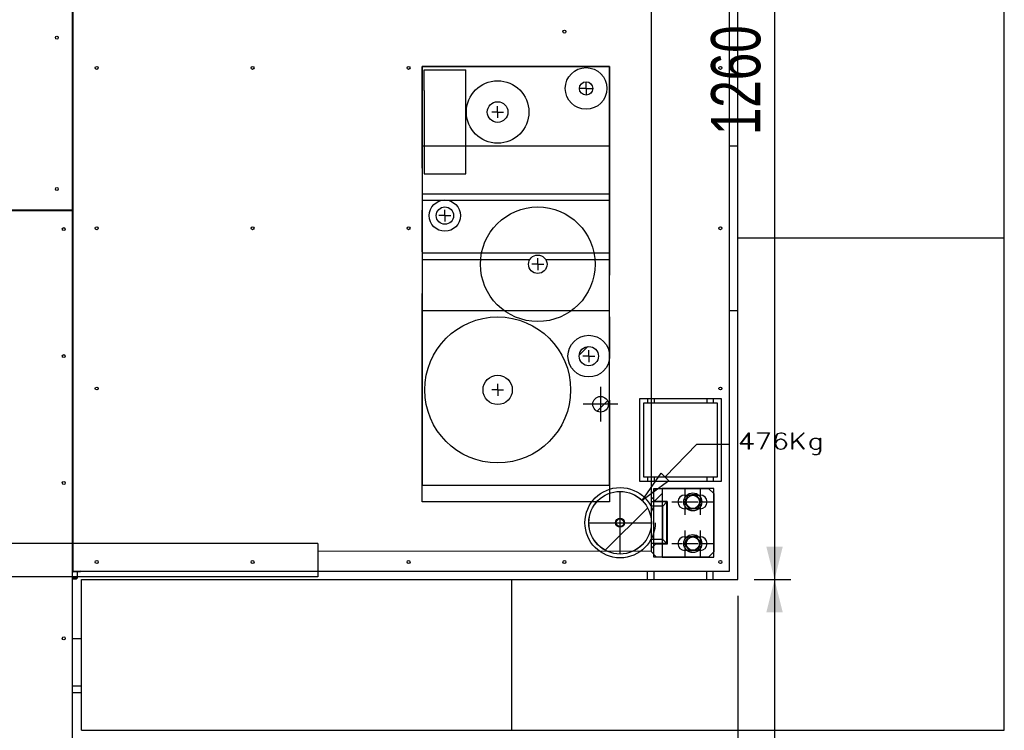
# Model space of a CAD drawing. Header units: millimetres. Extents: x 0 to 849, y 0 to 594.
# Tile 25 of 84: x 739 to 799, y 166 to 209. Entities that reach past the tile are written whole.
import ezdxf

# ---------------------------------------------------------------- set-up
doc = ezdxf.new("R2010")
doc.units = ezdxf.units.MM
doc.linetypes.add('CENTERX2', pattern=[20.32, 12.7, -2.54, 2.54, -2.54])
doc.layers.add('COTES', color=1, linetype='Continuous')
doc.layers.add('TRAIT-FINS', color=9, linetype='Continuous')
doc.layers.add('TRAIT-FORT', color=4, linetype='Continuous', lineweight=25)
doc.styles.add('SLDTEXTSTYLE0', font='TXT', dxfattribs={"width": 0.75})
doc.dimstyles.new('SLDDIMSTYLE0', dxfattribs={"dimtxt": 3, "dimasz": 2, "dimexe": 0, "dimexo": 0.0625, "dimgap": 0.75, "dimtad": 1, "dimdec": 0, "dimlfac": 20, "dimrnd": 1e-09, "dimzin": 12, "dimdsep": 46, "dimtxsty": 'SLDTEXTSTYLE0', "dimsah": 1, "dimcen": 0.09, "dimadec": 0, "dimazin": 3, "dimtfac": 1, "dimtdec": 0, "dimtofl": 0, "dimtmove": 0, "dimatfit": 3, "dimfxl": 1, "dimfrac": 2, "dimtolj": 1, "dimtzin": 12, "dimarcsym": 0})

# ---------------------------------------------------------------- blocks, each defined once
blk = doc.blocks.new('_D_33')
at = {"layer": 'COTES', "color": 1, "transparency": 16777216}
for p, q in [((774.496, 238.334), (785.614, 238.334)), ((784.614, 238.334), (784.614, 175.334)), ((783.378, 175.334), (785.614, 175.334))]:
    blk.add_line(p, q, dxfattribs=at)
for points in [[(784.614, 238.334), (784.114, 236.334), (785.114, 236.334)], [(784.614, 175.334), (785.114, 177.334), (784.114, 177.334)]]:
    blk.add_solid(points, dxfattribs=at)
at = {"layer": 'COTES', "color": 1, "transparency": 16777216, "insert": (780.747, 202.4), "char_height": 3, "attachment_point": 1, "rotation": 90, "style": 'SLDTEXTSTYLE0'}
blk.add_mtext('1260', dxfattribs=at)
blk = doc.blocks.new('_D_34')
at = {"layer": 'COTES', "color": 1, "transparency": 16777216}
for p, q in [((783.378, 175.334), (785.614, 175.334)), ((784.614, 175.334), (784.614, 106.148))]:
    blk.add_line(p, q, dxfattribs=at)
for points in [[(784.614, 175.334), (784.114, 173.334), (785.114, 173.334)], [(784.614, 106.148), (785.114, 108.148), (784.114, 108.148)]]:
    blk.add_solid(points, dxfattribs=at)
at = {"layer": 'COTES', "color": 1, "transparency": 16777216, "insert": (780.747, 136.308), "char_height": 3, "attachment_point": 1, "rotation": 90, "style": 'SLDTEXTSTYLE0'}
blk.add_mtext('1384', dxfattribs=at)
blk = doc.blocks.new('_D_36')
at = {"layer": 'COTES', "color": 1, "transparency": 16777216}
for p, q in [((782.378, 174.334), (782.378, 68.319)), ((798.614, 165.148), (798.614, 68.319)), ((798.614, 69.319), (782.378, 69.319))]:
    blk.add_line(p, q, dxfattribs=at)
for points in [[(782.378, 69.319), (784.378, 68.819), (784.378, 69.819)], [(798.614, 69.319), (796.614, 69.819), (796.614, 68.819)]]:
    blk.add_solid(points, dxfattribs=at)
at = {"layer": 'COTES', "color": 1, "transparency": 16777216, "insert": (787.171, 73.186), "char_height": 3, "attachment_point": 1, "style": 'SLDTEXTSTYLE0'}
blk.add_mtext('325', dxfattribs=at)
blk = doc.blocks.new('_D_37')
at = {"layer": 'COTES', "color": 1, "transparency": 16777216}
for p, q in [((782.378, 174.334), (782.378, 68.319)), ((742.378, 105.148), (742.378, 68.319)), ((782.378, 69.319), (742.378, 69.319))]:
    blk.add_line(p, q, dxfattribs=at)
for points in [[(742.378, 69.319), (744.378, 68.819), (744.378, 69.819)], [(782.378, 69.319), (780.378, 69.819), (780.378, 68.819)]]:
    blk.add_solid(points, dxfattribs=at)
at = {"layer": 'COTES', "color": 1, "transparency": 16777216, "insert": (759.053, 73.186), "char_height": 3, "attachment_point": 1, "style": 'SLDTEXTSTYLE0'}
blk.add_mtext('800', dxfattribs=at)

msp = doc.modelspace()

# ---------------------------------------------------------------- hatches: boundary and pattern name
at = {"layer": 'TRAIT-FINS'}
h = msp.add_hatch(dxfattribs=at)
h.set_pattern_fill('ANSI31', color=9, style=0)
edge = h.paths.add_edge_path(flags=0)
edge.add_arc((773.13, 205.249), 0.405, 0, 360)
h = msp.add_hatch(dxfattribs=at)
h.set_pattern_fill('ANSI31', color=9, style=0)
edge = h.paths.add_edge_path(flags=0)
edge.add_arc((767.737, 203.812), 0.628, 0, 360)
h = msp.add_hatch(dxfattribs=at)
h.set_pattern_fill('ANSI31', color=9, style=0)
edge = h.paths.add_edge_path(flags=0)
edge.add_arc((764.524, 197.5), 0.528, 0, 360)
h = msp.add_hatch(dxfattribs=at)
h.set_pattern_fill('ANSI31', color=9, style=0)
edge = h.paths.add_edge_path(flags=0)
edge.add_arc((770.186, 194.541), 0.561, 0, 360)
h = msp.add_hatch(dxfattribs=at)
h.set_pattern_fill('ANSI31', color=9, style=0)
edge = h.paths.add_edge_path(flags=0)
edge.add_arc((773.294, 188.941), 0.588, 0, 360)
h = msp.add_hatch(dxfattribs=at)
h.set_pattern_fill('ANSI31', color=9, style=0)
edge = h.paths.add_edge_path(flags=0)
edge.add_arc((767.741, 186.884), 0.892, 0, 360)
h = msp.add_hatch(dxfattribs=at)
h.set_pattern_fill('ANSI31', color=9, style=0)
edge = h.paths.add_edge_path(flags=0)
edge.add_arc((774.01, 186.013), 0.476, 0, 360)
h = msp.add_hatch(dxfattribs=at)
h.set_pattern_fill('ANSI31', color=9, style=0)
edge = h.paths.add_edge_path(flags=0)
edge.add_arc((775.203, 178.793), 1.905, 0, 360)
h = msp.add_hatch(dxfattribs=at)
h.set_pattern_fill('ANSI31', color=9, style=0)
h.paths.add_polyline_path([(777.255, 180.888), (777.255, 176.697), (777.755, 176.697), (777.755, 180.888)], flags=0)

# ---------------------------------------------------------------- linework, layer by layer
at = {"color": 7, "linetype": 'Continuous'}
for p, q in [((777.102, 235.054), (777.102, 177.047)), ((763.254, 205.12), (763.254, 206.39)), ((763.254, 206.39), (765.794, 206.39)), ((765.794, 200.04), (765.794, 206.39)), ((763.254, 205.12), (763.254, 200.04)), ((763.125, 204.558), (763.125, 204.24)), ((774.555, 204.558), (774.555, 204.24)), ((763.254, 200.04), (765.794, 200.04)), ((777.938, 181.579), (779.872, 183.58)), ((779.872, 183.58), (781.872, 183.58)), ((776.549, 180.141), (777.699, 181.811)), ((777.699, 181.811), (778.178, 181.348)), ((778.178, 181.348), (776.549, 180.141)), ((777.423, 180.888), (777.105, 180.57)), ((777.423, 180.888), (780.598, 180.888)), ((780.915, 180.57), (780.598, 180.888)), ((777.105, 180.348), (777.359, 180.094)), ((778.058, 180.062), (777.105, 180.062)), ((777.113, 180.062), (777.113, 180.341)), ((778.071, 180.094), (777.359, 180.094)), ((778.058, 180.062), (777.804, 179.808)), ((778.058, 177.522), (778.058, 180.062)), ((778.071, 180.094), (778.071, 177.491)), ((779.074, 180.062), (779.201, 180.062)), ((779.137, 180.482), (780.09, 180.482)), ((779.137, 180.126), (779.137, 179.999)), ((780.026, 180.062), (780.153, 180.062)), ((780.09, 180.126), (780.09, 179.999)), ((780.915, 180.57), (780.915, 177.014)), ((777.804, 179.808), (777.105, 179.808)), ((777.804, 177.776), (777.804, 179.808)), ((778.071, 179.872), (778.058, 179.872)), ((778.071, 179.847), (778.058, 179.847)), ((780.09, 179.643), (779.137, 179.643)), ((775.2, 178.766), (775.2, 178.82)), ((778.071, 179.212), (778.058, 179.212)), ((778.071, 179.085), (778.058, 179.085)), ((778.058, 179.034), (778.071, 179.034)), ((775.173, 178.793), (775.227, 178.793)), ((778.071, 178.551), (778.058, 178.551)), ((778.071, 178.45), (778.058, 178.45)), ((778.071, 178.323), (778.058, 178.323)), ((777.804, 177.776), (777.105, 177.776)), ((778.058, 177.522), (777.804, 177.776)), ((778.071, 177.688), (778.058, 177.688)), ((779.137, 177.942), (780.09, 177.942)), ((756.785, 177.523), (722.803, 177.523)), ((756.785, 177.523), (756.785, 175.497)), ((777.102, 177.047), (756.785, 177.06)), ((778.058, 177.522), (777.105, 177.522)), ((777.359, 177.491), (777.105, 177.237)), ((777.105, 177.014), (777.423, 176.697)), ((777.113, 177.244), (777.113, 177.522)), ((778.071, 177.491), (777.359, 177.491)), ((779.074, 177.522), (779.201, 177.522)), ((779.137, 177.586), (779.137, 177.459)), ((780.09, 177.103), (779.137, 177.103)), ((780.026, 177.522), (780.153, 177.522)), ((780.09, 177.586), (780.09, 177.459)), ((780.598, 176.697), (780.915, 177.014)), ((780.598, 176.697), (777.423, 176.697)), ((756.785, 175.497), (734.56, 175.497))]:
    msp.add_line(p, q, dxfattribs=at)
at = {"color": 7, "linetype": 'CENTERX2'}
for p, q in [((763.132, 180.063), (763.132, 206.581)), ((763.132, 206.581), (774.562, 206.581)), ((774.562, 206.581), (774.562, 180.063)), ((773.13, 205.249), (772.769, 205.249)), ((773.13, 205.249), (773.13, 205.61)), ((773.13, 205.249), (773.13, 204.889)), ((773.13, 205.249), (773.491, 205.249)), ((767.737, 203.812), (767.737, 204.173)), ((767.737, 203.812), (767.377, 203.812)), ((767.737, 203.812), (768.098, 203.812)), ((767.737, 203.812), (767.737, 203.451)), ((764.524, 197.5), (764.164, 197.5)), ((764.524, 197.5), (764.524, 197.861)), ((764.524, 197.5), (764.885, 197.5)), ((764.524, 197.5), (764.524, 197.139)), ((770.186, 194.541), (769.826, 194.541)), ((770.186, 194.541), (770.186, 194.902)), ((770.186, 194.541), (770.547, 194.541)), ((770.186, 194.541), (770.186, 194.18)), ((773.294, 188.941), (773.294, 189.302)), ((773.294, 188.941), (772.934, 188.941)), ((773.294, 188.941), (773.294, 188.581)), ((773.294, 188.941), (773.655, 188.941)), ((767.741, 186.884), (767.741, 187.245)), ((767.741, 186.884), (767.38, 186.884)), ((767.741, 186.884), (768.101, 186.884)), ((767.741, 186.884), (767.741, 186.523)), ((774.01, 187.067), (774.01, 184.959)), ((775.064, 186.013), (772.956, 186.013)), ((775.2, 178.847), (775.2, 180.698)), ((779.137, 180.85), (779.137, 180.189)), ((780.09, 180.85), (780.09, 180.189)), ((774.562, 180.063), (763.132, 180.063)), ((778.35, 180.062), (779.01, 180.062)), ((779.264, 180.062), (779.925, 180.062)), ((779.303, 180.062), (779.963, 180.062)), ((780.217, 180.062), (780.877, 180.062)), ((779.137, 179.935), (779.137, 179.275)), ((780.09, 179.935), (780.09, 179.275)), ((773.298, 178.793), (775.146, 178.793)), ((775.2, 176.888), (775.2, 178.739)), ((775.254, 178.793), (777.108, 178.793)), ((779.137, 178.31), (779.137, 177.649)), ((780.09, 178.31), (780.09, 177.649)), ((778.35, 177.522), (779.01, 177.522)), ((779.137, 177.395), (779.137, 176.735)), ((779.264, 177.522), (779.925, 177.522)), ((779.303, 177.522), (779.963, 177.522)), ((780.09, 177.395), (780.09, 176.735)), ((780.217, 177.522), (780.877, 177.522))]:
    msp.add_line(p, q, dxfattribs=at)
at = {"color": 7, "linetype": 'Continuous', "lineweight": 18}
for p, q in [((780.09, 180.482), (779.137, 180.482)), ((779.137, 179.643), (780.09, 179.643)), ((780.09, 177.942), (779.137, 177.942)), ((779.137, 177.103), (780.09, 177.103))]:
    msp.add_line(p, q, dxfattribs=at)
at = {"color": 7, "linetype": 'Continuous'}
for centre, radius in [((773.13, 205.249), 1.27), ((767.737, 203.812), 1.905), ((764.524, 197.5), 0.953), ((770.186, 194.541), 3.492), ((767.741, 186.884), 4.445), ((773.294, 188.941), 1.27), ((774.01, 186.013), 0.476), ((775.2, 178.793), 1.907), ((775.203, 178.793), 1.905), ((775.2, 178.793), 0.27), ((775.2, 178.793), 0.231)]:
    msp.add_circle(centre, radius, dxfattribs=at)
at = {"color": 7, "linetype": 'CENTERX2'}
msp.add_circle((775.2, 178.793), 2.14, dxfattribs=at)
at = {"color": 7, "linetype": 'Continuous'}
for centre, start, end in [((779.137, 180.062), 90, 270), ((780.09, 180.062), 270, 90), ((779.137, 177.522), 90, 270), ((780.09, 177.522), 270, 90)]:
    msp.add_arc(centre, 0.419, start, end, dxfattribs=at)
at = {"color": 7, "linetype": 'Continuous', "lineweight": 18}
for centre, start, end in [((779.137, 180.062), 90, 270), ((780.09, 180.062), 270, 90), ((779.137, 177.522), 90, 270), ((780.09, 177.522), 270, 90)]:
    msp.add_arc(centre, 0.419, start, end, dxfattribs=at)
at = {"layer": 'TRAIT-FORT', "color": 4, "linetype": 'Continuous', "lineweight": 25}
for p, q in [((741.805, 237.834), (741.805, 197.834)), ((741.85, 237.834), (741.85, 175.834)), ((781.878, 175.834), (781.878, 237.834)), ((782.378, 196.148), (782.378, 226.148)), ((798.614, 196.148), (798.614, 226.148)), ((763.132, 206.581), (763.132, 181.084)), ((774.562, 206.581), (763.132, 206.581)), ((774.562, 181.084), (774.562, 206.581)), ((774.562, 201.724), (763.132, 201.724)), ((782.378, 201.724), (781.878, 201.724)), ((763.132, 198.834), (774.562, 198.834)), ((763.132, 198.434), (774.562, 198.434)), ((741.805, 197.834), (649.35, 197.834)), ((741.805, 197.789), (649.35, 197.789)), ((741.805, 197.789), (741.805, 175.834)), ((782.378, 196.148), (798.614, 196.148)), ((782.378, 175.334), (782.378, 196.148)), ((798.614, 166.148), (798.614, 196.148)), ((763.132, 195.234), (774.562, 195.234)), ((763.132, 194.834), (769.708, 194.834)), ((770.665, 194.834), (774.562, 194.834)), ((763.132, 191.724), (774.562, 191.724)), ((781.878, 191.724), (782.378, 191.724)), ((781.378, 186.334), (776.378, 186.334)), ((776.378, 186.334), (776.378, 181.334)), ((776.628, 186.084), (776.628, 181.584)), ((781.128, 186.084), (776.628, 186.084)), ((776.878, 186.334), (776.878, 186.084)), ((777.278, 186.334), (777.278, 186.084)), ((780.478, 186.334), (780.478, 186.084)), ((780.878, 186.334), (780.878, 186.084)), ((781.128, 181.584), (781.128, 186.084)), ((781.378, 181.334), (781.378, 186.334)), ((776.378, 181.334), (781.378, 181.334)), ((776.628, 181.584), (781.128, 181.584)), ((776.878, 181.584), (776.878, 181.334)), ((777.278, 181.584), (777.278, 181.334)), ((780.478, 181.584), (780.478, 181.334)), ((780.878, 181.584), (780.878, 181.334)), ((763.132, 181.084), (774.562, 181.084)), ((777.255, 180.888), (777.755, 180.888)), ((777.255, 176.697), (777.255, 180.888)), ((777.755, 180.888), (777.755, 176.697)), ((780.915, 180.888), (777.755, 180.888)), ((780.915, 176.697), (780.915, 180.888)), ((741.85, 178.609), (741.805, 178.609)), ((741.85, 177.234), (741.805, 177.234)), ((741.805, 176.834), (741.85, 176.834)), ((741.805, 176.434), (741.85, 176.434)), ((777.755, 176.697), (777.255, 176.697)), ((777.755, 176.697), (780.915, 176.697)), ((741.853, 176.309), (741.803, 176.309)), ((741.828, 175.834), (741.805, 175.834)), ((741.853, 176.306), (741.821, 176.309)), ((742.236, 175.809), (741.821, 175.809)), ((741.828, 161.356), (741.828, 175.834)), ((741.85, 175.834), (781.878, 175.834)), ((742.128, 175.434), (742.128, 175.809)), ((742.303, 175.809), (742.236, 175.809)), ((742.303, 175.809), (742.328, 175.834)), ((776.878, 175.334), (776.878, 175.834)), ((777.278, 175.334), (777.278, 175.834)), ((780.478, 175.334), (780.478, 175.834)), ((780.878, 175.334), (780.878, 175.834)), ((741.828, 175.434), (742.128, 175.434)), ((742.053, 175.359), (741.828, 175.359)), ((742.053, 175.359), (742.128, 175.434)), ((742.378, 166.148), (742.378, 175.334)), ((742.378, 175.334), (768.614, 175.334)), ((768.614, 166.148), (768.614, 175.334)), ((768.614, 175.334), (782.378, 175.334)), ((742.378, 171.724), (741.828, 171.724)), ((742.378, 168.834), (741.828, 168.834)), ((742.378, 168.434), (741.828, 168.434)), ((742.378, 166.148), (768.614, 166.148)), ((768.614, 166.148), (798.614, 166.148))]:
    msp.add_line(p, q, dxfattribs=at)
at = {"layer": 'TRAIT-FORT', "color": 4, "linetype": 'Continuous', "lineweight": 25, "flags": 128}
for points in [[(783.057, 183.611), (783.301, 183.611), (783.301, 183.611), (783.301, 183.589), (783.301, 183.589), (783.058, 183.589), (783.058, 183.589), (783.058, 183.265), (783.058, 183.265), (783.034, 183.265), (783.034, 183.265), (783.034, 183.589), (783.034, 183.589), (782.513, 183.589), (782.513, 183.589), (783.04, 184.278), (783.04, 184.278), (783.058, 184.278), (783.058, 184.278), (783.058, 183.611)], [(783.034, 183.611), (783.034, 184.233), (783.034, 184.233), (782.56, 183.611), (782.56, 183.611), (783.034, 183.611)], [(783.768, 183.273), (784.268, 184.256), (784.268, 184.256), (783.574, 184.256), (783.574, 184.256), (783.574, 184.278), (783.574, 184.278), (784.307, 184.278), (784.307, 184.278), (783.788, 183.265), (783.788, 183.265), (783.768, 183.273)], [(784.674, 183.664), (784.704, 183.746), (784.704, 183.746), (784.81, 183.846), (784.81, 183.846), (784.967, 183.895), (784.967, 183.895), (785.021, 183.895), (785.021, 183.895), (785.178, 183.846), (785.178, 183.846), (785.285, 183.746), (785.285, 183.746), (785.337, 183.598), (785.337, 183.598), (785.337, 183.548), (785.337, 183.548), (785.285, 183.4), (785.285, 183.4), (785.178, 183.301), (785.178, 183.301), (785.021, 183.253), (785.021, 183.253), (784.967, 183.253), (784.967, 183.253), (784.81, 183.301), (784.81, 183.301), (784.704, 183.4), (784.704, 183.4), (784.652, 183.596), (784.652, 183.596), (784.652, 183.838), (784.652, 183.838), (784.702, 184.08), (784.702, 184.08), (784.755, 184.179), (784.755, 184.179), (784.81, 184.229), (784.81, 184.229), (784.967, 184.278), (784.967, 184.278), (785.073, 184.278), (785.073, 184.278), (785.233, 184.229), (785.233, 184.229), (785.285, 184.129), (785.285, 184.129), (785.264, 184.118), (785.264, 184.118), (785.215, 184.21), (785.215, 184.21), (785.069, 184.256), (785.069, 184.256), (784.97, 184.256), (784.97, 184.256), (784.822, 184.21), (784.822, 184.21), (784.776, 184.164), (784.776, 184.164), (784.726, 184.072), (784.726, 184.072), (784.674, 183.835), (784.674, 183.835), (784.674, 183.664)], [(785.712, 184.265), (785.712, 183.63), (785.712, 183.63), (786.405, 184.278), (786.405, 184.278), (786.423, 184.261), (786.423, 184.261), (785.972, 183.84), (785.972, 183.84), (786.423, 183.278), (786.423, 183.278), (786.405, 183.265), (786.405, 183.265), (785.954, 183.823), (785.954, 183.823), (785.712, 183.596), (785.712, 183.596), (785.712, 183.265), (785.712, 183.265), (785.69, 183.265), (785.69, 183.265), (785.69, 184.265), (785.69, 184.265), (785.712, 184.265)], [(784.674, 183.6), (784.724, 183.415), (784.724, 183.415), (784.822, 183.323), (784.822, 183.323), (784.97, 183.277), (784.97, 183.277), (785.019, 183.277), (785.019, 183.277), (785.167, 183.323), (785.167, 183.323), (785.264, 183.415), (785.264, 183.415), (785.314, 183.554), (785.314, 183.554), (785.314, 183.599), (785.314, 183.599), (785.264, 183.739), (785.264, 183.739), (785.167, 183.83), (785.167, 183.83), (785.019, 183.877), (785.019, 183.877), (784.97, 183.877), (784.97, 183.877), (784.822, 183.83), (784.822, 183.83), (784.724, 183.739), (784.724, 183.739), (784.674, 183.6)], [(786.948, 182.992), (787.047, 182.946), (787.047, 182.946), (787.194, 182.946), (787.194, 182.946), (787.292, 182.992), (787.292, 182.992), (787.34, 183.036), (787.34, 183.036), (787.389, 183.175), (787.389, 183.175), (787.389, 183.386), (787.389, 183.386), (787.306, 183.307), (787.306, 183.307), (787.2, 183.259), (787.2, 183.259), (787.042, 183.259), (787.042, 183.259), (786.935, 183.307), (786.935, 183.307), (786.831, 183.406), (786.831, 183.406), (786.778, 183.554), (786.778, 183.554), (786.778, 183.653), (786.778, 183.653), (786.831, 183.8), (786.831, 183.8), (786.935, 183.9), (786.935, 183.9), (787.042, 183.949), (787.042, 183.949), (787.2, 183.949), (787.2, 183.949), (787.306, 183.9), (787.306, 183.9), (787.389, 183.821), (787.389, 183.821), (787.389, 183.938), (787.389, 183.938), (787.413, 183.938), (787.413, 183.938), (787.413, 183.173), (787.413, 183.173), (787.36, 183.025), (787.36, 183.025), (787.306, 182.973), (787.306, 182.973), (787.2, 182.924), (787.2, 182.924), (787.042, 182.924), (787.042, 182.924), (786.936, 182.973), (786.936, 182.973), (786.948, 182.992)], [(787.388, 183.413), (787.389, 183.788), (787.389, 183.788), (787.292, 183.878), (787.292, 183.878), (787.194, 183.925), (787.194, 183.925), (787.047, 183.925), (787.047, 183.925), (786.95, 183.878), (786.95, 183.878), (786.85, 183.787), (786.85, 183.787), (786.801, 183.647), (786.801, 183.647), (786.801, 183.554), (786.801, 183.554), (786.85, 183.415), (786.85, 183.415), (786.95, 183.323), (786.95, 183.323), (787.047, 183.277), (787.047, 183.277), (787.194, 183.277), (787.194, 183.277), (787.292, 183.323), (787.292, 183.323), (787.389, 183.413)]]:
    msp.add_lwpolyline(points, dxfattribs=at)
at = {"layer": 'TRAIT-FORT', "color": 4, "linetype": 'Continuous', "lineweight": 25}
for centre, radius in [((740.878, 208.343), 0.09), ((771.811, 208.71), 0.09), ((743.305, 206.497), 0.09), ((752.807, 206.497), 0.09), ((762.309, 206.497), 0.09), ((781.312, 206.497), 0.09), ((773.13, 205.249), 0.405), ((767.737, 203.812), 0.628), ((740.878, 199.123), 0.09), ((764.524, 197.5), 0.528), ((743.305, 196.733), 0.09), ((752.807, 196.733), 0.09), ((762.309, 196.733), 0.09), ((781.312, 196.733), 0.09), ((741.302, 196.678), 0.09), ((770.186, 194.541), 0.561), ((741.302, 188.947), 0.09), ((773.294, 188.941), 0.588), ((767.741, 186.884), 0.892), ((743.305, 186.97), 0.09), ((781.312, 186.97), 0.09), ((774.01, 186.013), 0.476), ((741.302, 181.216), 0.09), ((775.203, 178.793), 1.905), ((779.633, 180.062), 0.55), ((779.633, 180.062), 0.404), ((779.633, 177.522), 0.55), ((779.633, 177.522), 0.404), ((743.305, 176.4), 0.09), ((752.807, 176.4), 0.09), ((762.309, 176.4), 0.09), ((771.811, 176.4), 0.09), ((781.312, 176.4), 0.09), ((741.302, 171.749), 0.09)]:
    msp.add_circle(centre, radius, dxfattribs=at)
for points, knots in [([(779.146, 180.002), (779.162, 180.041), (779.196, 180.12), (779.246, 180.238), (779.293, 180.35), (779.322, 180.419), (779.337, 180.454)], [0, 0, 0, 0, 0.264605, 0.534948, 0.765343, 1, 1, 1, 1]), ([(779.146, 180.002), (779.171, 179.968), (779.223, 179.899), (779.3, 179.797), (779.374, 179.7), (779.419, 179.64), (779.442, 179.61)], [0, 0, 0, 0, 0.264605, 0.534948, 0.765343, 1, 1, 1, 1]), ([(779.824, 180.514), (779.762, 180.507), (779.659, 180.494), (779.511, 180.475), (779.411, 180.463), (779.353, 180.456), (779.337, 180.454)], [0, 0, 0, 0, 0.385549, 0.637642, 0.896546, 1, 1, 1, 1]), ([(780.12, 180.123), (780.094, 180.157), (780.042, 180.226), (779.965, 180.327), (779.892, 180.425), (779.847, 180.484), (779.824, 180.514)], [0, 0, 0, 0, 0.264605, 0.534948, 0.765343, 1, 1, 1, 1]), ([(780.12, 180.123), (780.103, 180.084), (780.07, 180.004), (780.02, 179.887), (779.973, 179.775), (779.943, 179.706), (779.929, 179.671)], [0, 0, 0, 0, 0.264605, 0.534948, 0.765343, 1, 1, 1, 1]), ([(779.929, 179.671), (779.867, 179.663), (779.764, 179.65), (779.616, 179.632), (779.516, 179.62), (779.458, 179.612), (779.442, 179.61)], [0, 0, 0, 0, 0.385549, 0.637642, 0.896546, 1, 1, 1, 1]), ([(779.146, 177.462), (779.162, 177.501), (779.196, 177.58), (779.246, 177.698), (779.293, 177.81), (779.322, 177.879), (779.337, 177.914)], [0, 0, 0, 0, 0.264605, 0.534948, 0.765343, 1, 1, 1, 1]), ([(779.824, 177.974), (779.762, 177.967), (779.659, 177.954), (779.511, 177.935), (779.411, 177.923), (779.353, 177.916), (779.337, 177.914)], [0, 0, 0, 0, 0.385549, 0.637642, 0.896546, 1, 1, 1, 1]), ([(780.12, 177.583), (780.094, 177.617), (780.042, 177.686), (779.965, 177.787), (779.892, 177.885), (779.847, 177.944), (779.824, 177.974)], [0, 0, 0, 0, 0.264605, 0.534948, 0.765343, 1, 1, 1, 1]), ([(779.146, 177.462), (779.171, 177.428), (779.223, 177.359), (779.3, 177.257), (779.374, 177.16), (779.419, 177.1), (779.442, 177.07)], [0, 0, 0, 0, 0.264605, 0.534948, 0.765343, 1, 1, 1, 1]), ([(779.929, 177.131), (779.867, 177.123), (779.764, 177.11), (779.616, 177.092), (779.516, 177.08), (779.458, 177.072), (779.442, 177.07)], [0, 0, 0, 0, 0.385549, 0.637642, 0.896546, 1, 1, 1, 1]), ([(780.12, 177.583), (780.103, 177.544), (780.07, 177.464), (780.02, 177.347), (779.973, 177.235), (779.943, 177.166), (779.929, 177.131)], [0, 0, 0, 0, 0.264605, 0.534948, 0.765343, 1, 1, 1, 1]), ([(741.821, 176.309), (741.816, 176.309), (741.81, 176.309), (741.804, 176.308), (741.803, 176.308)], [0, 0, 0, 0, 0.762986, 1, 1, 1, 1]), ([(741.821, 175.809), (741.851, 175.81), (741.902, 175.812), (741.952, 175.827), (741.972, 175.834)], [0, 0, 0, 0, 0.576655, 1, 1, 1, 1]), ([(742.236, 175.809), (742.211, 175.811), (742.184, 175.813), (742.159, 175.832), (742.158, 175.834)], [0, 0, 0, 0, 0.929163, 1, 1, 1, 1]), ([(742.315, 175.834), (742.294, 175.823), (742.268, 175.81), (742.242, 175.809), (742.236, 175.809)], [0, 0, 0, 0, 0.779455, 1, 1, 1, 1])]:
    msp.add_open_spline(points, degree=3, knots=knots, dxfattribs=at)

# ---------------------------------------------------------------- dimensions: what is measured, and where the dimension line sits
at = {"layer": 'COTES', "color": 1}
for base, p1, p2, picture, middle in [((784.614, 175.334), (773.496, 238.334), (782.378, 175.334), '_D_33', (784.614, 206.834)), ((784.614, 106.148), (782.378, 175.334), (798.614, 106.148), '_D_34', (784.614, 140.741))]:
    dim = msp.add_linear_dim(base=base, p1=p1, p2=p2, angle=90, dimstyle='SLDDIMSTYLE0', dxfattribs=at)
    dim.commit()
    dim.dimension.update_dxf_attribs({"geometry": picture, "text_midpoint": middle, "dimtype": 160})
for base, p1, p2, picture, middle in [((742.378, 69.319), (782.378, 175.334), (742.378, 106.148), '_D_37', (762.378, 69.319)), ((782.378, 69.319), (798.614, 166.148), (782.378, 175.334), '_D_36', (790.496, 69.319))]:
    dim = msp.add_linear_dim(base=base, p1=p1, p2=p2, dimstyle='SLDDIMSTYLE0', dxfattribs=at)
    dim.commit()
    dim.dimension.update_dxf_attribs({"geometry": picture, "text_midpoint": middle, "dimtype": 160})

doc.saveas('drawing.dxf')
